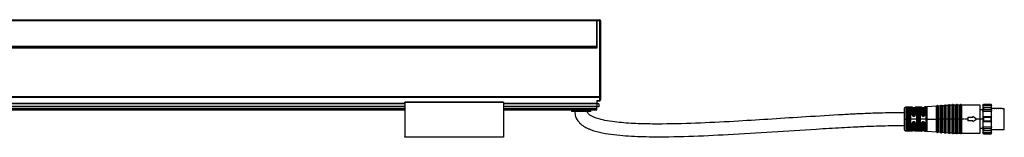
# Model space of a CAD drawing. Header units: millimetres. Extents: x -1015 to 3075, y 357 to 841.
# Tile 14 of 14: x 2571 to 3075, y 570 to 630. Entities that reach past the tile are written whole.
import ezdxf

# ---------------------------------------------------------------- set-up
doc = ezdxf.new("R2010")
doc.units = ezdxf.units.MM

# ---------------------------------------------------------------- blocks, each defined once
blk = doc.blocks.new('Drawing View6')
at = {"color": 7, "linetype": 'Continuous', "lineweight": 25}
for p, q in [((-584.74, 46.89), (11.24, 46.89)), ((11.24, 46.39), (-584.74, 46.39)), ((11.24, 46.89), (11.24, 46.39)), ((11.24, 33.15), (11.24, 46.39)), ((11.25, 46.89), (12.75, 46.89)), ((11.25, 46.39), (11.25, 46.89)), ((11.25, 46.39), (11.25, 32.4)), ((12.75, 46.39), (11.25, 46.39)), ((12.75, 46.39), (12.75, 46.89)), ((12.75, 37.74), (12.75, 46.39)), ((12.75, 46.39), (13.25, 46.39)), ((13.25, 46.39), (13.25, 37.74)), ((12.75, 7.69), (12.75, 37.74)), ((13.25, 37.74), (12.75, 37.74)), ((13.25, 37.74), (13.25, 14.01)), ((11.25, 32.4), (-584.75, 32.4)), ((11.24, 33.15), (-584.74, 33.15)), ((11.24, 32.9), (-584.74, 32.9)), ((11.24, 33.15), (11.24, 32.9)), ((11.25, 32.9), (11.24, 32.9)), ((13.25, 11.79), (13.25, 7.69)), ((-586.25, 7.69), (12.75, 7.69)), ((-586.25, 7.42), (12.75, 7.42)), ((11.25, 5.74), (11.25, 4.32)), ((11.25, 5.74), (12.75, 5.74)), ((11.25, 5.5), (12.75, 5.5)), ((13.25, 7.69), (12.75, 7.69)), ((12.75, 7.42), (12.75, 7.69)), ((12.75, 5.74), (12.75, 7.42)), ((12.75, 5.5), (12.75, 5.74)), ((13.25, 7.69), (13.25, 6)), ((-486.5, 4.32), (-87, 4.32)), ((-486.5, 4.06), (-87, 4.06)), ((-486.5, 2.8), (-87, 2.8)), ((-486.5, 2.7), (-87, 2.7)), ((-486.5, 1.82), (-87, 1.82)), ((-486.5, 1.03), (-87, 1.03)), ((-486.5, 0.9), (-87, 0.9)), ((-36.5, 4.9), (-87, 4.9)), ((-87, 4.7), (-87, -12.9)), ((-36.5, 4.7), (-87, 4.7)), ((-36.5, 4.7), (-36.5, -12.9)), ((-36.5, 4.32), (11.25, 4.32)), ((-36.5, 4.06), (11.25, 4.06)), ((-36.5, 2.8), (11.25, 2.8)), ((-36.5, 2.7), (11.25, 2.7)), ((-36.5, 1.82), (11.25, 1.82)), ((-36.5, 1.03), (11.25, 1.03)), ((-36.5, 0.9), (11.25, 0.9)), ((-1.75, 0.9), (-1.75, 0)), ((8.25, 0), (-1.75, 0)), ((8.25, 0), (8.25, 0.9)), ((11.25, 4.32), (11.25, 4.06)), ((11.25, 4.06), (11.25, 2.8)), ((12.25, 4), (11.25, 4)), ((11.25, 2.8), (11.25, 2.7)), ((11.25, 1.82), (11.25, 2.7)), ((12.25, 2.5), (11.25, 2.5)), ((11.25, 1.03), (11.25, 1.82)), ((11.25, 0.9), (11.25, 1.03)), ((12.25, 4), (12.25, 2.5)), ((168.45, 1.22), (168.45, -3.8)), ((172.67, 2.27), (169.43, 2.22)), ((169.43, 2.22), (169.43, -3.67)), ((170.28, -3.8), (170.28, 1.86)), ((170.47, -3.94), (170.47, 1.75)), ((170.65, 1.64), (170.65, -3.8)), ((171.15, 2.07), (170.95, 2.07)), ((171.15, 1.91), (170.95, 1.9)), ((170.95, 1.9), (170.95, 1.74)), ((171.15, 1.74), (170.95, 1.74)), ((171.15, 1.91), (171.15, 1.74)), ((171.45, -3.8), (171.45, 1.64)), ((171.64, 1.76), (171.64, -9.36)), ((171.82, 1.88), (171.82, -3.67)), ((172.67, -1.7), (172.67, 2.27)), ((172.86, 2.13), (172.86, -1.75)), ((173.85, 2), (173.05, 2)), ((173.05, 2), (173.05, -1.8)), ((173.85, -1.8), (173.85, 2)), ((174.04, -1.75), (174.04, 2.15)), ((177.45, 2.35), (174.23, 2.3)), ((174.23, 2.3), (174.23, -1.7)), ((175.06, -3.8), (175.06, 1.96)), ((175.26, -3.94), (175.26, 1.81)), ((175.45, 1.67), (175.45, -9.27)), ((175.75, 1.95), (175.75, 1.98)), ((175.95, 1.98), (175.75, 1.98)), ((175.75, 1.95), (175.95, 1.95)), ((175.75, 1.76), (175.95, 1.76)), ((175.95, 1.98), (175.95, 1.95)), ((176.25, -9.27), (176.25, 1.67)), ((176.45, 1.83), (176.45, -9.43)), ((176.64, 1.98), (176.64, -3.66)), ((177.45, -1.68), (177.45, 2.35)), ((177.65, 2.17), (177.65, -1.74)), ((178.65, 2), (177.85, 2)), ((177.85, 2), (177.85, -1.8)), ((178.65, -1.8), (178.65, 2)), ((178.85, -1.73), (178.85, 2.19)), ((179.73, 2.39), (179.05, 2.37)), ((179.05, 2.37), (179.05, -1.67)), ((179.73, -3.8), (179.73, 2.39)), ((184.99, 2.75), (180.17, 2.4)), ((180.17, 2.4), (180.17, -3.8)), ((184.99, -3.8), (184.99, 2.75)), ((185.17, 2.88), (185.17, -3.8)), ((185.72, 2.92), (185.72, -3.8)), ((186.99, 2.89), (185.91, 2.81)), ((185.91, 2.81), (185.91, -3.8)), ((186.99, -3.8), (186.99, 2.89)), ((187.17, 3.02), (187.17, -3.8)), ((187.72, 3.06), (187.72, -3.8)), ((188.99, 3.03), (187.91, 2.96)), ((187.91, 2.96), (187.91, -3.8)), ((188.99, -3.8), (188.99, 3.03)), ((189.17, 3.17), (189.17, -3.8)), ((189.72, 3.2), (189.72, -3.8)), ((190.99, 3.18), (189.91, 3.1)), ((189.91, 3.1), (189.91, -3.8)), ((190.99, -3.8), (190.99, 3.18)), ((191.17, 3.31), (191.17, -3.8)), ((191.72, 3.35), (191.72, -3.8)), ((192.99, 3.32), (191.91, 3.24)), ((191.91, 3.24), (191.91, -3.8)), ((192.99, -3.8), (192.99, 3.32)), ((193.17, 3.45), (193.17, -3.8)), ((193.72, 3.47), (193.72, -3.8)), ((194.99, 3.35), (193.91, 3.35)), ((193.91, 3.35), (193.91, -3.8)), ((194.99, -3.8), (194.99, 3.35)), ((195.18, 3.47), (195.18, -3.8)), ((195.72, 3.47), (195.72, -3.8)), ((196.99, 3.35), (195.91, 3.35)), ((195.91, 3.35), (195.91, -3.8)), ((196.99, -3.8), (196.99, 3.35)), ((197.18, 3.47), (197.18, -3.8)), ((197.72, 3.47), (197.72, -3.8)), ((207.45, 3.35), (197.91, 3.35)), ((197.91, 3.35), (197.91, -3.8)), ((207.45, -3.8), (207.45, 3.35)), ((208.75, 0.93), (207.45, 0.93)), ((209.05, 3.7), (208.75, 3.2)), ((208.75, 3.09), (209.05, 3.64)), ((208.75, 3.2), (208.75, 3.09)), ((208.75, 3.09), (213.25, 3.09)), ((208.75, 3.09), (208.75, 1.95)), ((209.05, 2.12), (208.75, 1.95)), ((208.75, 1.95), (208.75, 0.19)), ((208.75, 0.19), (209.05, 1.02)), ((208.75, 0.19), (213.25, 0.19)), ((208.75, 0.19), (208.75, -2.55)), ((212.95, 3.7), (209.05, 3.7)), ((209.05, 3.7), (209.05, 3.64)), ((209.05, 3.64), (212.95, 3.64)), ((209.05, 2.12), (209.05, 1.5)), ((209.05, 2.12), (212.95, 2.12)), ((209.05, 1.5), (209.05, 1.02)), ((209.05, 1.02), (212.95, 1.02)), ((213.25, 3.2), (212.95, 3.7)), ((212.95, 3.64), (212.95, 3.7)), ((212.95, 3.64), (213.25, 3.09)), ((212.95, 1.5), (212.95, 2.12)), ((213.25, 1.95), (212.95, 2.12)), ((212.95, 1.02), (212.95, 1.5)), ((212.95, 1.02), (213.25, 0.19)), ((213.25, 3.09), (213.25, 3.2)), ((213.25, 1.95), (213.25, 3.09)), ((213.25, 0.19), (213.25, 1.95)), ((213.6, 1.6), (213.25, 1.6)), ((213.25, -2.55), (213.25, 0.19)), ((213.6, 1.6), (213.79, 1.6)), ((214.6, 1.6), (213.79, 1.6)), ((214.6, 1.6), (214.79, 1.6)), ((215.6, 1.6), (214.79, 1.6)), ((215.6, 1.6), (215.79, 1.6)), ((216.6, 1.6), (215.79, 1.6)), ((216.6, 1.6), (216.79, 1.6)), ((217.6, 1.6), (216.79, 1.6)), ((217.6, 1.6), (217.79, 1.6)), ((218.6, 1.6), (217.79, 1.6)), ((218.6, 1.6), (219.75, 1.6)), ((219.75, -9.2), (219.75, 1.6)), ((168.45, -3.8), (168.45, -8.82)), ((168.45, -3.8), (169.43, -3.8)), ((169.43, -3.67), (169.43, -3.8)), ((170.28, -3.8), (169.43, -3.8)), ((169.43, -3.8), (169.43, -9.82)), ((170.28, -3.95), (170.28, -3.8)), ((170.28, -9.46), (170.28, -3.95)), ((170.47, -9.35), (170.47, -3.94)), ((170.65, -3.8), (170.65, -9.24)), ((171.45, -9.24), (171.45, -3.8)), ((171.82, -3.67), (171.82, -3.8)), ((171.82, -3.8), (171.82, -9.48)), ((175.06, -3.8), (171.82, -3.8)), ((173.55, -2.09), (173.35, -2.09)), ((173.35, -2.23), (173.55, -2.23)), ((173.35, -2.38), (173.55, -2.38)), ((175.06, -3.95), (175.06, -3.8)), ((175.06, -9.56), (175.06, -3.95)), ((175.26, -9.41), (175.26, -3.94)), ((176.64, -3.66), (176.64, -3.8)), ((176.64, -3.8), (176.64, -9.58)), ((179.73, -3.8), (176.64, -3.8)), ((177.45, -1.68), (177.51, -1.95)), ((177.68, -1.92), (177.67, -1.88)), ((177.69, -1.93), (177.67, -1.92)), ((177.69, -1.93), (177.67, -1.92)), ((177.68, -1.88), (177.69, -1.93)), ((178.35, -2.09), (178.15, -2.09)), ((178.15, -2.23), (178.35, -2.23)), ((178.35, -2.22), (178.43, -2.21)), ((178.85, -1.73), (178.84, -1.83)), ((178.84, -1.83), (178.84, -1.8)), ((178.84, -1.83), (178.86, -1.81)), ((178.84, -1.83), (178.86, -1.81)), ((178.85, -1.8), (178.86, -1.81)), ((178.85, -1.8), (178.86, -1.81)), ((179.73, -3.8), (180.17, -3.8)), ((179.73, -3.94), (179.73, -3.8)), ((179.73, -9.99), (179.73, -3.94)), ((180.17, -3.8), (184.99, -3.8)), ((180.17, -3.8), (180.17, -3.94)), ((180.17, -3.94), (180.17, -10)), ((184.99, -3.94), (184.99, -3.8)), ((184.99, -3.8), (185.17, -3.8)), ((184.99, -10.35), (184.99, -3.94)), ((185.17, -3.8), (185.17, -3.94)), ((185.45, -3.8), (185.17, -3.8)), ((185.17, -3.94), (185.17, -10.48)), ((185.72, -3.8), (185.45, -3.8)), ((185.72, -3.8), (185.89, -3.8)), ((185.72, -3.8), (185.72, -10.52)), ((185.89, -3.8), (185.91, -3.8)), ((185.91, -3.8), (185.91, -3.94)), ((186.99, -3.8), (185.91, -3.8)), ((185.91, -3.94), (185.91, -10.41)), ((186.99, -3.94), (186.99, -3.8)), ((186.99, -3.8), (187.17, -3.8)), ((186.99, -10.49), (186.99, -3.94)), ((187.17, -3.8), (187.17, -3.94)), ((187.45, -3.8), (187.17, -3.8)), ((187.17, -3.94), (187.17, -10.62)), ((187.72, -3.8), (187.45, -3.8)), ((187.72, -3.8), (187.89, -3.8)), ((187.72, -3.8), (187.72, -10.66)), ((187.89, -3.8), (187.91, -3.8)), ((187.91, -3.8), (187.91, -3.94)), ((188.99, -3.8), (187.91, -3.8)), ((187.91, -3.94), (187.91, -10.56)), ((188.99, -3.8), (189.17, -3.8)), ((188.99, -3.94), (188.99, -3.8)), ((188.99, -10.63), (188.99, -3.94)), ((189.45, -3.8), (189.17, -3.8)), ((189.17, -3.8), (189.17, -3.94)), ((189.17, -3.94), (189.17, -10.77)), ((189.72, -3.8), (189.45, -3.8)), ((189.72, -3.8), (189.89, -3.8)), ((189.72, -3.8), (189.72, -10.8)), ((189.89, -3.8), (189.91, -3.8)), ((189.91, -3.8), (189.91, -3.94)), ((190.99, -3.8), (189.91, -3.8)), ((189.91, -3.94), (189.91, -10.7)), ((190.99, -3.94), (190.99, -3.8)), ((190.99, -3.8), (191.17, -3.8)), ((190.99, -10.78), (190.99, -3.94)), ((191.17, -3.8), (191.17, -3.94)), ((191.45, -3.8), (191.17, -3.8)), ((191.17, -3.94), (191.17, -10.91)), ((191.72, -3.8), (191.45, -3.8)), ((191.72, -3.8), (191.89, -3.8)), ((191.72, -3.8), (191.72, -10.95)), ((191.89, -3.8), (191.91, -3.8)), ((191.91, -3.8), (191.91, -3.94)), ((192.99, -3.8), (191.91, -3.8)), ((191.91, -3.94), (191.91, -10.84)), ((192.99, -3.8), (193.17, -3.8)), ((192.99, -3.94), (192.99, -3.8)), ((192.99, -10.92), (192.99, -3.94)), ((193.17, -3.8), (193.17, -3.94)), ((193.45, -3.8), (193.17, -3.8)), ((193.17, -3.94), (193.17, -11.05)), ((193.72, -3.8), (193.45, -3.8)), ((193.72, -3.8), (193.91, -3.8)), ((193.72, -3.8), (193.72, -11.07)), ((193.91, -3.8), (193.91, -3.93)), ((194.99, -3.8), (193.91, -3.8)), ((193.91, -3.93), (193.91, -10.95)), ((194.99, -3.8), (195.18, -3.8)), ((194.99, -3.94), (194.99, -3.8)), ((194.99, -10.95), (194.99, -3.94)), ((195.18, -3.8), (195.18, -3.94)), ((195.45, -3.8), (195.18, -3.8)), ((195.18, -3.94), (195.18, -11.07)), ((195.72, -3.8), (195.45, -3.8)), ((195.72, -3.8), (195.91, -3.8)), ((195.72, -3.8), (195.72, -11.07)), ((195.91, -3.8), (195.91, -3.93)), ((196.99, -3.8), (195.91, -3.8)), ((195.91, -3.93), (195.91, -10.95)), ((196.99, -3.8), (197.18, -3.8)), ((196.99, -3.94), (196.99, -3.8)), ((196.99, -10.95), (196.99, -3.94)), ((197.45, -3.8), (197.18, -3.8)), ((197.18, -3.8), (197.18, -3.94)), ((197.18, -3.94), (197.18, -11.07)), ((197.72, -3.8), (197.45, -3.8)), ((197.72, -3.8), (197.91, -3.8)), ((197.72, -3.8), (197.72, -11.07)), ((197.91, -3.8), (197.91, -3.93)), ((199.29, -3.8), (197.91, -3.8)), ((197.91, -3.93), (197.91, -10.95)), ((201.15, -3.8), (199.52, -3.8)), ((201.15, -2.9), (201.15, -3.8)), ((201.15, -2.9), (203.65, -2.9)), ((201.15, -3.8), (201.15, -4.7)), ((203.65, -4.7), (201.15, -4.7)), ((203.65, -2.3), (203.65, -2.9)), ((203.65, -2.3), (205.65, -3.8)), ((205.65, -3.8), (203.65, -5.3)), ((203.65, -4.7), (203.65, -5.3)), ((207.45, -3.8), (205.65, -3.8)), ((207.45, -10.95), (207.45, -3.8)), ((208.75, -3.8), (207.45, -3.8)), ((208.75, -2.55), (208.75, -5.05)), ((209.05, -2.87), (208.75, -2.55)), ((208.75, -2.55), (213.25, -2.55)), ((208.75, -5.05), (209.05, -4.73)), ((209.05, -2.87), (209.05, -3.8)), ((209.05, -2.87), (212.95, -2.87)), ((209.05, -3.8), (209.05, -4.73)), ((209.05, -4.73), (212.95, -4.73)), ((213.25, -2.55), (212.95, -2.87)), ((212.95, -3.8), (212.95, -2.87)), ((212.95, -4.73), (212.95, -3.8)), ((212.95, -4.73), (213.25, -5.05)), ((213.25, -5.05), (213.25, -2.55)), ((169.43, -9.82), (172.67, -9.87)), ((170.95, -9.34), (171.15, -9.34)), ((170.95, -9.5), (170.95, -9.34)), ((170.95, -9.5), (171.15, -9.51)), ((170.95, -9.67), (171.15, -9.67)), ((171.15, -9.51), (171.15, -9.34)), ((172.67, -9.87), (172.67, -5.82)), ((172.86, -5.78), (172.86, -9.73)), ((173.05, -5.73), (173.05, -9.6)), ((173.05, -9.6), (173.85, -9.6)), ((173.55, -5.14), (173.35, -5.14)), ((173.55, -5.3), (173.35, -5.3)), ((173.35, -5.44), (173.55, -5.44)), ((173.55, -5.31), (173.55, -5.3)), ((173.85, -9.6), (173.85, -5.73)), ((174.04, -9.75), (174.04, -5.78)), ((174.23, -5.83), (174.23, -9.9)), ((174.23, -9.9), (177.45, -9.95)), ((175.95, -9.36), (175.75, -9.36)), ((175.95, -9.55), (175.75, -9.55)), ((175.75, -9.58), (175.75, -9.55)), ((175.75, -9.58), (175.95, -9.58)), ((175.95, -9.55), (175.95, -9.58)), ((177.45, -9.95), (177.45, -5.85)), ((177.65, -5.79), (177.65, -9.77)), ((177.7, -5.59), (177.68, -5.6)), ((177.7, -5.59), (177.68, -5.6)), ((177.68, -5.64), (177.68, -5.6)), ((177.85, -5.4), (177.83, -5.42)), ((177.85, -5.73), (177.85, -9.6)), ((177.85, -9.6), (178.65, -9.6)), ((178.15, -5.31), (178.04, -5.32)), ((178.35, -5.3), (178.15, -5.3)), ((178.15, -5.44), (178.35, -5.44)), ((178.44, -5.31), (178.35, -5.31)), ((178.65, -9.6), (178.65, -5.73)), ((178.84, -5.7), (178.86, -5.72)), ((178.84, -5.7), (178.85, -5.8)), ((178.84, -5.73), (178.84, -5.7)), ((178.86, -5.71), (178.84, -5.73)), ((178.85, -9.79), (178.85, -5.8)), ((179.05, -5.86), (179.03, -5.72)), ((179.05, -5.86), (179.05, -9.97)), ((179.05, -9.97), (179.73, -9.99)), ((180.17, -10), (184.99, -10.35)), ((207.45, -8.52), (208.75, -8.52)), ((208.75, -5.05), (213.25, -5.05)), ((208.75, -5.05), (208.75, -7.79)), ((208.75, -7.79), (213.25, -7.79)), ((209.05, -8.62), (208.75, -7.79)), ((208.75, -7.79), (208.75, -9.55)), ((208.75, -9.55), (209.05, -9.72)), ((208.75, -9.55), (208.75, -10.69)), ((209.05, -8.62), (212.95, -8.62)), ((209.05, -8.62), (209.05, -9.1)), ((209.05, -9.1), (209.05, -9.72)), ((209.05, -9.72), (212.95, -9.72)), ((213.25, -7.79), (212.95, -8.62)), ((212.95, -9.1), (212.95, -8.62)), ((212.95, -9.72), (212.95, -9.1)), ((212.95, -9.72), (213.25, -9.55)), ((213.25, -7.79), (213.25, -5.05)), ((213.25, -9.55), (213.25, -7.79)), ((213.25, -9.2), (214.1, -9.2)), ((213.25, -10.69), (213.25, -9.55)), ((214.1, -9.2), (214.29, -9.2)), ((214.29, -9.2), (215.1, -9.2)), ((215.1, -9.2), (215.29, -9.2)), ((215.29, -9.2), (216.1, -9.2)), ((216.1, -9.2), (216.29, -9.2)), ((216.29, -9.2), (217.1, -9.2)), ((217.1, -9.2), (217.29, -9.2)), ((217.29, -9.2), (218.1, -9.2)), ((218.1, -9.2), (218.4, -9.2)), ((218.4, -9.2), (218.99, -9.2)), ((218.99, -9.2), (219.75, -9.2)), ((-87, -12.9), (-36.5, -12.9)), ((-36.5, -13.1), (-87, -13.1)), ((185.91, -10.41), (186.99, -10.49)), ((187.91, -10.56), (188.99, -10.63)), ((189.91, -10.7), (190.99, -10.78)), ((191.91, -10.84), (192.99, -10.92)), ((193.91, -10.95), (194.99, -10.95)), ((195.91, -10.95), (196.99, -10.95)), ((197.91, -10.95), (207.45, -10.95)), ((208.75, -10.69), (213.25, -10.69)), ((209.05, -11.24), (208.75, -10.69)), ((208.75, -10.69), (208.75, -10.8)), ((208.75, -10.8), (209.05, -11.3)), ((209.05, -11.24), (212.95, -11.24)), ((209.05, -11.24), (209.05, -11.3)), ((209.05, -11.3), (212.95, -11.3)), ((213.25, -10.69), (212.95, -11.24)), ((212.95, -11.3), (213.25, -10.8)), ((212.95, -11.3), (212.95, -11.24)), ((213.25, -10.8), (213.25, -10.69))]:
    blk.add_line(p, q, dxfattribs=at)
at = {"color": 7, "linetype": 'Continuous', "lineweight": 25, "flags": 128}
for points in [[(12.75, 7.42), (12.85, 7.43), (12.94, 7.44), (13.03, 7.47), (13.1, 7.5), (13.17, 7.54), (13.21, 7.59), (13.24, 7.63), (13.25, 7.69)], [(12.75, 5.74), (12.85, 5.74), (12.94, 5.76), (13.03, 5.78), (13.1, 5.82), (13.17, 5.85), (13.21, 5.9), (13.24, 5.95), (13.25, 6)], [(175.95, 2.17), (175.83, 2.17), (175.75, 2.17)], [(178.15, -2.38), (178.26, -2.38), (178.35, -2.38)], [(175.75, -9.77), (175.86, -9.77), (175.95, -9.77)], [(178.35, -5.14), (178.23, -5.14), (178.15, -5.14)]]:
    blk.add_lwpolyline(points, dxfattribs=at)
at = {"color": 7, "linetype": 'Continuous', "lineweight": 25}
for centre, radius, start, end in [((12.75, 46.39), 0.5, 0, 90), ((12.75, 6), 0.5, 270, 360), ((169.45, 1.22), 1, 90.9414, 180), ((172.67, 2.07), 0.2, 19.064, 90.9414), ((173.05, 2.2), 0.2, 199.064, 270), ((173.85, 2.2), 0.2, 270, 344.7892), ((174.24, 2.1), 0.2, 90.9414, 164.7892), ((177.45, 2.15), 0.2, 7.4808, 90.9414), ((177.85, 2.2), 0.2, 187.4808, 270), ((178.65, 2.2), 0.2, 270, 356.2939), ((179.05, 2.17), 0.2, 90.9414, 176.2939), ((179.6, 10.38), 8, 270.9414, 274.0718), ((184.98, 2.95), 0.2, 274.0718, 340.4937), ((185.45, 2.78), 0.3, 27.65, 160.4937), ((185.89, 3.01), 0.2, 207.65, 274.0718), ((186.98, 3.09), 0.2, 274.0718, 340.4937), ((187.45, 2.92), 0.3, 27.65, 160.4937), ((187.89, 3.15), 0.2, 207.65, 274.0718), ((188.98, 3.23), 0.2, 274.0718, 340.4937), ((189.45, 3.07), 0.3, 27.65, 160.4937), ((189.89, 3.3), 0.2, 207.65, 274.0718), ((190.98, 3.37), 0.2, 274.0718, 340.4937), ((191.45, 3.21), 0.3, 27.65, 160.4937), ((191.89, 3.44), 0.2, 207.65, 274.0718), ((192.98, 3.52), 0.2, 274.0718, 340.4937), ((193.45, 3.35), 0.3, 23.5782, 160.4937), ((193.91, 3.55), 0.2, 203.5782, 270), ((194.99, 3.55), 0.2, 270, 336.4218), ((195.45, 3.35), 0.3, 23.5782, 156.4218), ((195.91, 3.55), 0.2, 203.5782, 270), ((196.99, 3.55), 0.2, 270, 336.4218), ((197.45, 3.35), 0.3, 23.5782, 156.4218), ((197.91, 3.55), 0.2, 203.5782, 270), ((180.22, -2.35), 2.07, 176.6465, 180.9093), ((169.45, -8.82), 1, 180, 269.0586), ((172.67, -9.67), 0.2, 269.0586, 340.936), ((173.05, -9.8), 0.2, 90, 160.936), ((173.85, -9.8), 0.2, 15.2108, 90), ((174.24, -9.7), 0.2, 195.2108, 269.0586), ((177.45, -9.75), 0.2, 269.0586, 352.5192), ((177.85, -9.8), 0.2, 90, 172.5192), ((178.65, -9.8), 0.2, 3.7061, 90), ((179.05, -9.77), 0.2, 183.7061, 269.0586), ((179.6, -17.98), 8, 85.9282, 89.0586), ((184.98, -10.55), 0.2, 19.5063, 85.9282), ((185.45, -10.38), 0.3, 199.5063, 332.35), ((185.89, -10.61), 0.2, 85.9282, 152.35), ((186.98, -10.69), 0.2, 19.5063, 85.9282), ((187.45, -10.52), 0.3, 199.5063, 332.35), ((187.89, -10.75), 0.2, 85.9282, 152.35), ((188.98, -10.83), 0.2, 19.5063, 85.9282), ((189.45, -10.67), 0.3, 199.5063, 332.35), ((189.89, -10.9), 0.2, 85.9282, 152.35), ((190.98, -10.97), 0.2, 19.5063, 85.9282), ((191.45, -10.81), 0.3, 199.5063, 332.35), ((191.89, -11.04), 0.2, 85.9282, 152.35), ((192.98, -11.12), 0.2, 19.5063, 85.9282), ((193.45, -10.95), 0.3, 199.5063, 336.4218), ((193.91, -11.15), 0.2, 90, 156.4218), ((194.99, -11.15), 0.2, 23.5782, 90), ((195.45, -10.95), 0.3, 203.5782, 336.4218), ((195.91, -11.15), 0.2, 90, 156.4218), ((196.99, -11.15), 0.2, 23.5782, 90), ((197.45, -10.95), 0.3, 203.5782, 336.4218), ((197.91, -11.15), 0.2, 90, 156.4218)]:
    blk.add_arc(centre, radius, start, end, dxfattribs=at)
for points, knots in [([(13.25, 14.01), (13.25, 13.93), (13.24, 13.84), (13.23, 13.66), (13.22, 13.56), (13.2, 13.28), (13.19, 13.09), (13.19, 12.71), (13.2, 12.52), (13.22, 12.24), (13.23, 12.14), (13.24, 11.96), (13.25, 11.87), (13.25, 11.79)], [0, 0, 0, 0, 0.125, 0.125, 0.25, 0.25, 0.5, 0.5, 0.75, 0.75, 0.875, 0.875, 1, 1, 1, 1]), ([(-87, 4.7), (-87, 4.72), (-87, 4.77), (-87, 4.83), (-87, 4.87), (-87, 4.9), (-87, 4.9), (-87, 4.9)], [0, 0, 0, 0, 0.213617, 0.427234, 0.64085, 0.854467, 1, 1, 1, 1]), ([(-36.5, 4.9), (-36.5, 4.9), (-36.5, 4.9), (-36.5, 4.87), (-36.5, 4.83), (-36.5, 4.77), (-36.5, 4.72), (-36.5, 4.7)], [0, 0, 0, 0, 0.145533, 0.35915, 0.572766, 0.786383, 1, 1, 1, 1]), ([(0, 0), (0.09, -0.9), (0.25, -2.58), (1.42, -4.65), (2.75, -6.12), (4.14, -7.21), (5.55, -8.04), (7, -8.74), (9.77, -9.84), (14.12, -10.94), (20.02, -11.83), (26.03, -12.38), (32.07, -12.69), (42.82, -12.95), (58.29, -12.67), (79.25, -11.68), (101, -10.34), (118.24, -9.21), (130.08, -8.49), (136.38, -8.13), (141.62, -7.86), (146.22, -7.64), (150.63, -7.45), (155.93, -7.26), (161.97, -7.09), (166.23, -7.06), (168.45, -7.05)], [0, 0, 0, 0, 0.01549, 0.028834, 0.040071, 0.049451, 0.059342, 0.068165, 0.077135, 0.110812, 0.145272, 0.180041, 0.214776, 0.249589, 0.365641, 0.48164, 0.611595, 0.741531, 0.779646, 0.816252, 0.850376, 0.870188, 0.895757, 0.926517, 0.961647, 1, 1, 1, 1]), ([(170.95, 2.07), (170.85, 2.07), (170.66, 2.06), (170.44, 2.01), (170.31, 1.94), (170.29, 1.89), (170.28, 1.86)], [0, 0, 0, 0, 0.267981, 0.546138, 0.772629, 1, 1, 1, 1]), ([(170.47, 1.75), (170.48, 1.77), (170.49, 1.82), (170.6, 1.86), (170.76, 1.9), (170.89, 1.9), (170.95, 1.9)], [0, 0, 0, 0, 0.2518956, 0.5022345, 0.7515144, 1, 1, 1, 1]), ([(170.95, 1.74), (170.91, 1.74), (170.83, 1.74), (170.73, 1.72), (170.66, 1.68), (170.65, 1.66), (170.65, 1.64)], [0, 0, 0, 0, 0.243752, 0.493162, 0.746575, 1, 1, 1, 1]), ([(170.95, 1.9), (170.95, 1.92), (170.95, 1.96), (170.95, 2.01), (170.95, 2.05), (170.95, 2.06), (170.95, 2.07)], [0, 0, 0, 0, 0.244355, 0.500002, 0.755649, 1, 1, 1, 1]), ([(171.82, 1.88), (171.81, 1.91), (171.8, 1.96), (171.71, 2), (171.62, 2.03), (171.51, 2.05), (171.36, 2.07), (171.23, 2.07), (171.15, 2.07)], [0, 0, 0, 0, 0.250831, 0.3796, 0.511972, 0.643916, 0.77138, 1, 1, 1, 1]), ([(171.15, 1.91), (171.15, 1.93), (171.15, 1.97), (171.15, 2.02), (171.15, 2.05), (171.15, 2.07), (171.15, 2.07)], [0, 0, 0, 0, 0.251175, 0.5, 0.748825, 1, 1, 1, 1]), ([(171.15, 1.91), (171.18, 1.91), (171.25, 1.91), (171.37, 1.9), (171.5, 1.87), (171.62, 1.83), (171.63, 1.78), (171.64, 1.76)], [0, 0, 0, 0, 0.124996, 0.24988, 0.498893, 0.748923, 1, 1, 1, 1]), ([(171.45, 1.64), (171.45, 1.66), (171.44, 1.68), (171.37, 1.72), (171.27, 1.74), (171.19, 1.74), (171.15, 1.74)], [0, 0, 0, 0, 0.25281, 0.507519, 0.757887, 1, 1, 1, 1]), ([(175.34, 2.13), (175.3, 2.12), (175.22, 2.1), (175.13, 2.06), (175.07, 2.02), (175.06, 1.98), (175.06, 1.96)], [0, 0, 0, 0, 0.239026, 0.480872, 0.740027, 1, 1, 1, 1]), ([(175.26, 1.81), (175.26, 1.83), (175.26, 1.85), (175.3, 1.89), (175.37, 1.92), (175.43, 1.93), (175.46, 1.94)], [0, 0, 0, 0, 0.251205, 0.501514, 0.751016, 1, 1, 1, 1]), ([(175.75, 2.17), (175.67, 2.17), (175.52, 2.16), (175.4, 2.14), (175.34, 2.13)], [0, 0, 0, 0, 0.494912, 1, 1, 1, 1]), ([(175.46, 1.94), (175.45, 1.96), (175.44, 2), (175.42, 2.07), (175.38, 2.11), (175.35, 2.12), (175.34, 2.13)], [0, 0, 0, 0, 0.242379, 0.500002, 0.757624, 1, 1, 1, 1]), ([(175.45, 1.67), (175.46, 1.68), (175.47, 1.71), (175.55, 1.74), (175.65, 1.76), (175.72, 1.76), (175.75, 1.76)], [0, 0, 0, 0, 0.285261, 0.56524, 0.782325, 1, 1, 1, 1]), ([(175.46, 1.94), (175.5, 1.95), (175.59, 1.97), (175.7, 1.97), (175.75, 1.98)], [0, 0, 0, 0, 0.5005202, 1, 1, 1, 1]), ([(175.46, 1.94), (175.5, 1.94), (175.59, 1.95), (175.7, 1.95), (175.75, 1.95)], [0, 0, 0, 0, 0.502831, 1, 1, 1, 1]), ([(176.51, 2.11), (176.48, 2.12), (176.41, 2.14), (176.27, 2.16), (176.11, 2.17), (176, 2.17), (175.95, 2.17)], [0, 0, 0, 0, 0.256096, 0.509575, 0.755037, 1, 1, 1, 1]), ([(175.95, 1.98), (175.99, 1.98), (176.07, 1.98), (176.18, 1.97), (176.28, 1.95), (176.33, 1.93), (176.35, 1.92)], [0, 0, 0, 0, 0.252641, 0.502481, 0.751075, 1, 1, 1, 1]), ([(175.95, 1.95), (175.99, 1.95), (176.07, 1.95), (176.18, 1.95), (176.28, 1.93), (176.33, 1.92), (176.35, 1.92)], [0, 0, 0, 0, 0.244596, 0.492542, 0.744221, 1, 1, 1, 1]), ([(175.95, 1.76), (175.99, 1.76), (176.08, 1.76), (176.18, 1.73), (176.24, 1.7), (176.25, 1.68), (176.25, 1.67)], [0, 0, 0, 0, 0.276915, 0.553061, 0.773142, 1, 1, 1, 1]), ([(176.35, 1.92), (176.36, 1.94), (176.37, 1.98), (176.41, 2.04), (176.46, 2.09), (176.49, 2.1), (176.51, 2.11)], [0, 0, 0, 0, 0.242196, 0.499996, 0.757799, 1, 1, 1, 1]), ([(176.35, 1.92), (176.38, 1.9), (176.43, 1.88), (176.44, 1.84), (176.45, 1.83)], [0, 0, 0, 0, 0.499413, 1, 1, 1, 1]), ([(176.64, 1.98), (176.64, 2.01), (176.62, 2.06), (176.55, 2.09), (176.51, 2.11)], [0, 0, 0, 0, 0.493619, 1, 1, 1, 1]), ([(168.45, -0.55), (166.25, -0.56), (162.12, -0.59), (156.4, -0.74), (151.65, -0.9), (147.71, -1.07), (144.23, -1.22), (140.83, -1.39), (132.13, -1.85), (113.12, -3.01), (88.77, -4.64), (64.29, -5.92), (47.99, -6.41), (34.92, -6.32), (26.76, -5.94), (20.27, -5.3), (16.2, -4.67), (12.89, -3.91), (10.77, -3.26), (9.05, -2.54), (7.82, -1.84), (6.93, -1.12), (6.54, -0.45), (6.51, -0.15), (6.5, 0)], [0, 0, 0, 0, 0.040311, 0.075689, 0.104924, 0.127388, 0.147909, 0.168746, 0.189869, 0.307522, 0.51773, 0.637158, 0.756729, 0.81659, 0.87654, 0.906434, 0.93613, 0.951963, 0.968649, 0.976684, 0.986094, 0.994498, 0.997259, 1, 1, 1, 1]), ([(172.67, -1.7), (172.68, -1.79), (172.7, -1.97), (172.85, -2.2), (173.05, -2.32), (173.22, -2.37), (173.3, -2.38), (173.35, -2.38)], [0, 0, 0, 0, 0.251806, 0.512867, 0.757708, 0.878904, 1, 1, 1, 1]), ([(173.35, -2.23), (173.32, -2.23), (173.25, -2.22), (173.13, -2.18), (172.99, -2.09), (172.88, -1.93), (172.87, -1.81), (172.86, -1.75)], [0, 0, 0, 0, 0.124681, 0.249706, 0.498756, 0.748856, 1, 1, 1, 1]), ([(173.35, -2.09), (173.31, -2.08), (173.22, -2.07), (173.12, -1.99), (173.06, -1.9), (173.05, -1.83), (173.05, -1.8)], [0, 0, 0, 0, 0.275977, 0.551671, 0.772108, 1, 1, 1, 1]), ([(173.35, -2.38), (173.35, -2.36), (173.35, -2.32), (173.35, -2.27), (173.35, -2.24), (173.35, -2.23), (173.35, -2.23)], [0, 0, 0, 0, 0.243207, 0.499872, 0.756606, 1, 1, 1, 1]), ([(173.55, -2.38), (173.64, -2.37), (173.85, -2.34), (174.07, -2.16), (174.21, -1.93), (174.22, -1.77), (174.23, -1.7)], [0, 0, 0, 0, 0.2670935, 0.5446715, 0.7712334, 1, 1, 1, 1]), ([(174.04, -1.75), (174.04, -1.81), (174.02, -1.93), (173.91, -2.09), (173.77, -2.18), (173.65, -2.22), (173.58, -2.23), (173.55, -2.23)], [0, 0, 0, 0, 0.251331, 0.501166, 0.750173, 0.875215, 1, 1, 1, 1]), ([(173.85, -1.8), (173.84, -1.84), (173.83, -1.92), (173.75, -2.02), (173.65, -2.08), (173.58, -2.08), (173.55, -2.09)], [0, 0, 0, 0, 0.286333, 0.566645, 0.783294, 1, 1, 1, 1]), ([(173.55, -2.22), (173.57, -2.22), (173.63, -2.22), (173.71, -2.2), (173.76, -2.18), (173.79, -2.17)], [0, 0, 0, 0, 0.332561, 0.670203, 1, 1, 1, 1]), ([(173.55, -2.38), (173.55, -2.36), (173.55, -2.32), (173.55, -2.27), (173.55, -2.24), (173.55, -2.23), (173.55, -2.23)], [0, 0, 0, 0, 0.251426, 0.499997, 0.748572, 1, 1, 1, 1]), ([(177.67, -1.92), (177.66, -1.92), (177.64, -1.92), (177.57, -1.93), (177.53, -1.95), (177.51, -1.95)], [0, 0, 0, 0, 0.340848, 0.681695, 1, 1, 1, 1]), ([(177.51, -1.95), (177.55, -2.02), (177.62, -2.16), (177.79, -2.29), (177.97, -2.37), (178.09, -2.38), (178.15, -2.38)], [0, 0, 0, 0, 0.293182, 0.56768, 0.777815, 1, 1, 1, 1]), ([(177.69, -1.93), (177.68, -1.9), (177.66, -1.84), (177.65, -1.77), (177.65, -1.74)], [0, 0, 0, 0, 0.499399, 1, 1, 1, 1]), ([(178.15, -2.23), (178.1, -2.22), (177.99, -2.21), (177.81, -2.12), (177.74, -2), (177.69, -1.93)], [0, 0, 0, 0, 0.279386, 0.559393, 1, 1, 1, 1]), ([(177.83, -2.11), (177.86, -2.13), (177.92, -2.18), (178.03, -2.22), (178.11, -2.22), (178.15, -2.22)], [0, 0, 0, 0, 0.286938, 0.646267, 1, 1, 1, 1]), ([(178.15, -2.09), (178.11, -2.08), (178.02, -2.07), (177.92, -1.99), (177.86, -1.9), (177.85, -1.83), (177.85, -1.8)], [0, 0, 0, 0, 0.275977, 0.551671, 0.772108, 1, 1, 1, 1]), ([(178.35, -2.38), (178.43, -2.37), (178.59, -2.36), (178.8, -2.23), (178.96, -2.04), (179.01, -1.88), (179.03, -1.8)], [0, 0, 0, 0, 0.240986, 0.480354, 0.730325, 1, 1, 1, 1]), ([(178.65, -1.8), (178.64, -1.84), (178.63, -1.92), (178.55, -2.02), (178.45, -2.08), (178.38, -2.08), (178.35, -2.09)], [0, 0, 0, 0, 0.2863334, 0.5666446, 0.7832944, 1, 1, 1, 1]), ([(178.84, -1.83), (178.82, -1.88), (178.79, -1.99), (178.68, -2.12), (178.53, -2.21), (178.41, -2.22), (178.35, -2.23)], [0, 0, 0, 0, 0.260203, 0.503108, 0.750294, 1, 1, 1, 1]), ([(178.56, -2.18), (178.58, -2.17), (178.61, -2.16), (178.63, -2.14), (178.64, -2.13)], [0, 0, 0, 0, 0.580712, 1, 1, 1, 1]), ([(178.86, -1.81), (178.87, -1.8), (178.9, -1.79), (178.96, -1.79), (179.01, -1.8), (179.03, -1.8)], [0, 0, 0, 0, 0.341133, 0.682271, 1, 1, 1, 1]), ([(179.03, -1.8), (179.04, -1.78), (179.04, -1.73), (179.05, -1.69), (179.05, -1.67)], [0, 0, 0, 0, 0.559911, 1, 1, 1, 1]), ([(170.28, -9.46), (170.29, -9.49), (170.31, -9.53), (170.39, -9.58), (170.48, -9.61), (170.59, -9.64), (170.74, -9.66), (170.87, -9.67), (170.95, -9.67)], [0, 0, 0, 0, 0.249647, 0.378944, 0.511627, 0.643499, 0.770892, 1, 1, 1, 1]), ([(170.95, -9.5), (170.89, -9.5), (170.76, -9.5), (170.6, -9.46), (170.49, -9.42), (170.48, -9.37), (170.47, -9.35)], [0, 0, 0, 0, 0.2485165, 0.4977895, 0.7483229, 1, 1, 1, 1]), ([(170.65, -9.24), (170.65, -9.26), (170.66, -9.28), (170.73, -9.32), (170.83, -9.34), (170.91, -9.34), (170.95, -9.34)], [0, 0, 0, 0, 0.2528102, 0.5075185, 0.7578875, 1, 1, 1, 1]), ([(170.95, -9.5), (170.95, -9.52), (170.95, -9.56), (170.95, -9.61), (170.95, -9.65), (170.95, -9.66), (170.95, -9.67)], [0, 0, 0, 0, 0.251195, 0.500058, 0.748854, 1, 1, 1, 1]), ([(171.15, -9.34), (171.19, -9.34), (171.27, -9.34), (171.37, -9.32), (171.44, -9.28), (171.45, -9.26), (171.45, -9.24)], [0, 0, 0, 0, 0.2437516, 0.4931622, 0.746575, 1, 1, 1, 1]), ([(171.64, -9.36), (171.63, -9.38), (171.62, -9.43), (171.5, -9.47), (171.37, -9.5), (171.25, -9.51), (171.18, -9.51), (171.15, -9.51)], [0, 0, 0, 0, 0.251317, 0.501216, 0.750175, 0.875047, 1, 1, 1, 1]), ([(171.15, -9.67), (171.23, -9.67), (171.36, -9.67), (171.52, -9.65), (171.66, -9.63), (171.79, -9.57), (171.81, -9.51), (171.82, -9.48)], [0, 0, 0, 0, 0.238715, 0.362443, 0.48686, 0.741684, 1, 1, 1, 1]), ([(171.15, -9.51), (171.15, -9.53), (171.15, -9.56), (171.15, -9.62), (171.15, -9.66), (171.15, -9.67), (171.15, -9.67)], [0, 0, 0, 0, 0.244222, 0.499941, 0.755691, 1, 1, 1, 1]), ([(173.35, -5.14), (173.26, -5.15), (173.13, -5.17), (172.97, -5.25), (172.84, -5.37), (172.7, -5.56), (172.68, -5.73), (172.67, -5.82)], [0, 0, 0, 0, 0.241139, 0.362915, 0.491028, 0.735251, 1, 1, 1, 1]), ([(172.86, -5.78), (172.87, -5.72), (172.88, -5.59), (172.99, -5.43), (173.13, -5.34), (173.25, -5.31), (173.32, -5.3), (173.35, -5.3)], [0, 0, 0, 0, 0.251388, 0.501452, 0.750357, 0.875313, 1, 1, 1, 1]), ([(173.05, -5.73), (173.06, -5.69), (173.07, -5.61), (173.15, -5.51), (173.25, -5.45), (173.32, -5.45), (173.35, -5.44)], [0, 0, 0, 0, 0.285261, 0.56524, 0.782325, 1, 1, 1, 1]), ([(173.35, -5.14), (173.35, -5.17), (173.35, -5.21), (173.35, -5.26), (173.35, -5.29), (173.35, -5.3), (173.35, -5.3)], [0, 0, 0, 0, 0.251401, 0.499942, 0.748554, 1, 1, 1, 1]), ([(174.23, -5.83), (174.22, -5.74), (174.2, -5.57), (174.04, -5.33), (173.85, -5.21), (173.68, -5.15), (173.59, -5.15), (173.55, -5.14)], [0, 0, 0, 0, 0.252766, 0.513057, 0.759813, 0.879584, 1, 1, 1, 1]), ([(173.55, -5.14), (173.55, -5.16), (173.55, -5.21), (173.55, -5.26), (173.55, -5.29), (173.55, -5.3), (173.55, -5.3)], [0, 0, 0, 0, 0.243241, 0.500063, 0.756851, 1, 1, 1, 1]), ([(173.55, -5.3), (173.58, -5.3), (173.65, -5.31), (173.73, -5.33), (173.78, -5.36), (173.79, -5.37)], [0, 0, 0, 0, 0.375963, 0.752691, 1, 1, 1, 1]), ([(173.55, -5.44), (173.55, -5.42), (173.55, -5.39), (173.55, -5.34), (173.55, -5.32), (173.55, -5.31), (173.55, -5.31)], [0, 0, 0, 0, 0.316798, 0.633595, 0.950393, 1, 1, 1, 1]), ([(173.55, -5.44), (173.59, -5.45), (173.68, -5.46), (173.78, -5.54), (173.84, -5.63), (173.85, -5.7), (173.85, -5.73)], [0, 0, 0, 0, 0.276915, 0.553061, 0.773141, 1, 1, 1, 1]), ([(173.79, -5.37), (173.83, -5.39), (173.92, -5.45), (174.02, -5.6), (174.04, -5.72), (174.04, -5.78)], [0, 0, 0, 0, 0.250133, 0.624434, 1, 1, 1, 1]), ([(175.06, -9.56), (175.06, -9.58), (175.07, -9.61), (175.13, -9.66), (175.21, -9.7), (175.3, -9.72), (175.34, -9.73)], [0, 0, 0, 0, 0.245969, 0.503548, 0.759319, 1, 1, 1, 1]), ([(175.46, -9.54), (175.43, -9.53), (175.37, -9.52), (175.3, -9.49), (175.26, -9.45), (175.26, -9.43), (175.26, -9.41)], [0, 0, 0, 0, 0.249096, 0.498873, 0.749206, 1, 1, 1, 1]), ([(175.46, -9.54), (175.45, -9.56), (175.44, -9.6), (175.42, -9.67), (175.38, -9.71), (175.35, -9.72), (175.34, -9.73)], [0, 0, 0, 0, 0.242378, 0.5, 0.757622, 1, 1, 1, 1]), ([(175.34, -9.73), (175.4, -9.74), (175.52, -9.76), (175.67, -9.77), (175.75, -9.77)], [0, 0, 0, 0, 0.505591, 1, 1, 1, 1]), ([(175.75, -9.36), (175.71, -9.36), (175.62, -9.36), (175.52, -9.33), (175.46, -9.3), (175.45, -9.28), (175.45, -9.27)], [0, 0, 0, 0, 0.276915, 0.553061, 0.773141, 1, 1, 1, 1]), ([(175.75, -9.55), (175.7, -9.55), (175.59, -9.55), (175.5, -9.54), (175.46, -9.54)], [0, 0, 0, 0, 0.497154, 1, 1, 1, 1]), ([(175.75, -9.58), (175.7, -9.57), (175.59, -9.57), (175.5, -9.55), (175.46, -9.54)], [0, 0, 0, 0, 0.499498, 1, 1, 1, 1]), ([(176.25, -9.27), (176.24, -9.28), (176.23, -9.31), (176.15, -9.34), (176.05, -9.36), (175.98, -9.36), (175.95, -9.36)], [0, 0, 0, 0, 0.285261, 0.56524, 0.782325, 1, 1, 1, 1]), ([(176.35, -9.52), (176.33, -9.52), (176.28, -9.53), (176.18, -9.55), (176.07, -9.55), (175.99, -9.55), (175.95, -9.55)], [0, 0, 0, 0, 0.2557908, 0.5074739, 0.7554158, 1, 1, 1, 1]), ([(176.35, -9.52), (176.33, -9.53), (176.28, -9.55), (176.18, -9.57), (176.07, -9.58), (175.99, -9.58), (175.95, -9.58)], [0, 0, 0, 0, 0.248855, 0.497424, 0.747288, 1, 1, 1, 1]), ([(175.95, -9.77), (176, -9.77), (176.11, -9.77), (176.27, -9.76), (176.41, -9.74), (176.48, -9.72), (176.51, -9.71)], [0, 0, 0, 0, 0.24505, 0.490242, 0.743735, 1, 1, 1, 1]), ([(176.45, -9.43), (176.44, -9.44), (176.43, -9.48), (176.38, -9.5), (176.35, -9.52)], [0, 0, 0, 0, 0.50105, 1, 1, 1, 1]), ([(176.35, -9.52), (176.36, -9.54), (176.37, -9.58), (176.41, -9.64), (176.46, -9.69), (176.49, -9.7), (176.51, -9.71)], [0, 0, 0, 0, 0.2422, 0.500002, 0.757803, 1, 1, 1, 1]), ([(176.51, -9.71), (176.55, -9.69), (176.63, -9.65), (176.64, -9.61), (176.64, -9.58)], [0, 0, 0, 0, 0.543505, 1, 1, 1, 1]), ([(177.51, -5.56), (177.5, -5.61), (177.46, -5.7), (177.45, -5.8), (177.45, -5.85)], [0, 0, 0, 0, 0.498598, 1, 1, 1, 1]), ([(178.15, -5.14), (178.08, -5.15), (177.95, -5.16), (177.77, -5.25), (177.61, -5.38), (177.55, -5.5), (177.51, -5.56)], [0, 0, 0, 0, 0.242002, 0.485528, 0.737293, 1, 1, 1, 1]), ([(177.68, -5.6), (177.67, -5.6), (177.64, -5.6), (177.58, -5.59), (177.54, -5.57), (177.51, -5.56)], [0, 0, 0, 0, 0.340856, 0.68171, 1, 1, 1, 1]), ([(177.65, -5.79), (177.65, -5.76), (177.66, -5.69), (177.68, -5.62), (177.7, -5.59)], [0, 0, 0, 0, 0.500875, 1, 1, 1, 1]), ([(177.7, -5.59), (177.72, -5.55), (177.77, -5.47), (177.88, -5.37), (178.01, -5.31), (178.1, -5.3), (178.15, -5.3)], [0, 0, 0, 0, 0.256025, 0.506775, 0.754118, 1, 1, 1, 1]), ([(177.85, -5.73), (177.86, -5.69), (177.87, -5.61), (177.95, -5.51), (178.05, -5.45), (178.12, -5.45), (178.15, -5.44)], [0, 0, 0, 0, 0.285261, 0.56524, 0.782325, 1, 1, 1, 1]), ([(178.35, -5.14), (178.43, -5.15), (178.59, -5.17), (178.8, -5.3), (178.96, -5.48), (179.01, -5.64), (179.03, -5.72)], [0, 0, 0, 0, 0.240225, 0.486463, 0.737181, 1, 1, 1, 1]), ([(178.35, -5.3), (178.41, -5.31), (178.53, -5.32), (178.68, -5.41), (178.79, -5.54), (178.82, -5.64), (178.84, -5.7)], [0, 0, 0, 0, 0.250451, 0.49733, 0.740991, 1, 1, 1, 1]), ([(178.35, -5.44), (178.39, -5.45), (178.48, -5.46), (178.58, -5.54), (178.64, -5.63), (178.65, -5.7), (178.65, -5.73)], [0, 0, 0, 0, 0.2769154, 0.5530612, 0.7731415, 1, 1, 1, 1]), ([(178.86, -5.72), (178.87, -5.72), (178.9, -5.73), (178.96, -5.73), (179.01, -5.72), (179.03, -5.72)], [0, 0, 0, 0, 0.341139, 0.682278, 1, 1, 1, 1])]:
    blk.add_open_spline(points, degree=3, knots=knots, dxfattribs=at)
for points in [[(170.47, 1.75), (170.46, 1.77), (170.44, 1.8), (170.4, 1.83), (170.34, 1.86), (170.3, 1.86), (170.28, 1.86)], [(170.47, 1.75), (170.48, 1.74), (170.5, 1.7), (170.54, 1.67), (170.59, 1.65), (170.63, 1.64), (170.65, 1.64)], [(171.64, 1.76), (171.63, 1.75), (171.61, 1.71), (171.56, 1.67), (171.51, 1.65), (171.47, 1.64), (171.45, 1.64)], [(171.64, 1.76), (171.65, 1.78), (171.66, 1.81), (171.71, 1.85), (171.76, 1.88), (171.8, 1.88), (171.82, 1.88)], [(175.26, 1.81), (175.25, 1.83), (175.23, 1.87), (175.19, 1.92), (175.13, 1.95), (175.08, 1.96), (175.06, 1.96)], [(175.45, 1.67), (175.43, 1.67), (175.38, 1.67), (175.32, 1.71), (175.28, 1.75), (175.26, 1.79), (175.26, 1.81)], [(175.75, 1.98), (175.75, 2), (175.75, 2.04), (175.75, 2.1), (175.75, 2.15), (175.75, 2.16), (175.75, 2.17)], [(175.75, 1.76), (175.75, 1.77), (175.75, 1.79), (175.75, 1.83), (175.75, 1.89), (175.75, 1.93), (175.75, 1.95)], [(175.95, 1.98), (175.95, 2), (175.95, 2.05), (175.95, 2.11), (175.95, 2.15), (175.95, 2.17), (175.95, 2.17)], [(175.95, 1.76), (175.95, 1.77), (175.95, 1.79), (175.95, 1.83), (175.95, 1.89), (175.95, 1.93), (175.95, 1.95)], [(176.25, 1.67), (176.27, 1.67), (176.32, 1.68), (176.38, 1.71), (176.43, 1.76), (176.44, 1.8), (176.45, 1.83)], [(176.45, 1.83), (176.45, 1.85), (176.47, 1.89), (176.51, 1.94), (176.57, 1.98), (176.62, 1.98), (176.64, 1.98)], [(172.86, -1.75), (172.85, -1.74), (172.84, -1.73), (172.79, -1.72), (172.73, -1.71), (172.69, -1.7), (172.67, -1.7)], [(173.05, -1.8), (173.03, -1.8), (172.99, -1.8), (172.93, -1.79), (172.89, -1.77), (172.87, -1.76), (172.86, -1.75)], [(173.35, -2.09), (173.35, -2.11), (173.35, -2.14), (173.35, -2.19), (173.35, -2.22), (173.35, -2.23), (173.35, -2.23)], [(173.55, -2.09), (173.55, -2.11), (173.55, -2.14), (173.55, -2.19), (173.55, -2.22), (173.55, -2.23), (173.55, -2.23)], [(173.85, -1.8), (173.87, -1.8), (173.92, -1.8), (173.97, -1.78), (174.02, -1.77), (174.04, -1.75), (174.04, -1.75)], [(174.04, -1.75), (174.05, -1.74), (174.07, -1.73), (174.11, -1.71), (174.17, -1.7), (174.21, -1.7), (174.23, -1.7)], [(177.65, -1.74), (177.65, -1.73), (177.63, -1.71), (177.59, -1.69), (177.52, -1.68), (177.47, -1.68), (177.45, -1.68)], [(177.85, -1.8), (177.83, -1.8), (177.78, -1.79), (177.72, -1.78), (177.67, -1.76), (177.66, -1.75), (177.65, -1.74)], [(178.15, -2.09), (178.15, -2.11), (178.15, -2.15), (178.15, -2.19), (178.15, -2.22), (178.15, -2.23), (178.15, -2.23)], [(178.35, -2.09), (178.35, -2.11), (178.35, -2.15), (178.35, -2.19), (178.35, -2.22), (178.35, -2.23), (178.35, -2.23)], [(178.35, -2.23), (178.35, -2.23), (178.35, -2.23), (178.35, -2.27), (178.35, -2.32), (178.35, -2.36), (178.35, -2.38)], [(178.65, -1.8), (178.68, -1.8), (178.73, -1.79), (178.79, -1.78), (178.84, -1.76), (178.85, -1.74), (178.85, -1.73)], [(178.85, -1.73), (178.85, -1.72), (178.86, -1.71), (178.91, -1.69), (178.97, -1.67), (179.02, -1.67), (179.05, -1.67)], [(170.47, -9.35), (170.46, -9.37), (170.44, -9.4), (170.4, -9.43), (170.34, -9.46), (170.3, -9.46), (170.28, -9.46)], [(170.47, -9.35), (170.48, -9.34), (170.5, -9.3), (170.54, -9.27), (170.59, -9.25), (170.63, -9.24), (170.65, -9.24)], [(171.64, -9.36), (171.63, -9.35), (171.61, -9.31), (171.56, -9.27), (171.51, -9.25), (171.47, -9.24), (171.45, -9.24)], [(171.64, -9.36), (171.65, -9.38), (171.66, -9.41), (171.71, -9.45), (171.76, -9.48), (171.8, -9.48), (171.82, -9.48)], [(172.86, -5.78), (172.85, -5.78), (172.84, -5.8), (172.79, -5.81), (172.73, -5.82), (172.69, -5.82), (172.67, -5.82)], [(173.05, -5.73), (173.03, -5.73), (172.99, -5.74), (172.93, -5.74), (172.89, -5.76), (172.87, -5.77), (172.86, -5.78)], [(173.35, -5.44), (173.35, -5.42), (173.35, -5.39), (173.35, -5.34), (173.35, -5.31), (173.35, -5.3), (173.35, -5.3)], [(173.85, -5.73), (173.87, -5.73), (173.92, -5.74), (173.97, -5.75), (174.02, -5.76), (174.04, -5.78), (174.04, -5.78)], [(174.04, -5.78), (174.05, -5.79), (174.07, -5.8), (174.11, -5.82), (174.17, -5.83), (174.21, -5.83), (174.23, -5.83)], [(175.26, -9.41), (175.25, -9.43), (175.23, -9.47), (175.19, -9.52), (175.13, -9.55), (175.08, -9.56), (175.06, -9.56)], [(175.45, -9.27), (175.43, -9.27), (175.38, -9.27), (175.32, -9.31), (175.28, -9.35), (175.26, -9.39), (175.26, -9.41)], [(175.75, -9.36), (175.75, -9.37), (175.75, -9.39), (175.75, -9.43), (175.75, -9.49), (175.75, -9.53), (175.75, -9.55)], [(175.75, -9.58), (175.75, -9.6), (175.75, -9.64), (175.75, -9.7), (175.75, -9.75), (175.75, -9.76), (175.75, -9.77)], [(175.95, -9.36), (175.95, -9.37), (175.95, -9.39), (175.95, -9.43), (175.95, -9.49), (175.95, -9.53), (175.95, -9.55)], [(175.95, -9.58), (175.95, -9.6), (175.95, -9.65), (175.95, -9.71), (175.95, -9.75), (175.95, -9.77), (175.95, -9.77)], [(176.25, -9.27), (176.27, -9.27), (176.32, -9.28), (176.38, -9.31), (176.43, -9.36), (176.44, -9.4), (176.45, -9.43)], [(176.45, -9.43), (176.45, -9.45), (176.47, -9.49), (176.51, -9.54), (176.57, -9.58), (176.62, -9.58), (176.64, -9.58)], [(177.65, -5.79), (177.65, -5.8), (177.63, -5.82), (177.59, -5.83), (177.52, -5.85), (177.47, -5.85), (177.45, -5.85)], [(177.85, -5.73), (177.83, -5.73), (177.78, -5.74), (177.72, -5.75), (177.67, -5.77), (177.66, -5.78), (177.65, -5.79)], [(178.15, -5.3), (178.15, -5.3), (178.15, -5.29), (178.15, -5.26), (178.15, -5.21), (178.15, -5.17), (178.15, -5.14)], [(178.15, -5.44), (178.15, -5.42), (178.15, -5.38), (178.15, -5.34), (178.15, -5.31), (178.15, -5.3), (178.15, -5.3)], [(178.35, -5.3), (178.35, -5.3), (178.35, -5.29), (178.35, -5.26), (178.35, -5.21), (178.35, -5.17), (178.35, -5.14)], [(178.35, -5.44), (178.35, -5.42), (178.35, -5.38), (178.35, -5.34), (178.35, -5.31), (178.35, -5.3), (178.35, -5.3)], [(178.65, -5.73), (178.68, -5.73), (178.73, -5.74), (178.79, -5.75), (178.84, -5.77), (178.85, -5.79), (178.85, -5.8)], [(178.85, -5.8), (178.85, -5.8), (178.86, -5.82), (178.91, -5.84), (178.97, -5.85), (179.02, -5.86), (179.05, -5.86)], [(-87, -13.1), (-87, -13.1), (-87, -13.09), (-87, -13.04), (-87, -12.98), (-87, -12.93), (-87, -12.9)], [(-36.5, -12.9), (-36.5, -12.93), (-36.5, -12.98), (-36.5, -13.04), (-36.5, -13.09), (-36.5, -13.1), (-36.5, -13.1)]]:
    blk.add_open_spline(points, degree=3, dxfattribs=at)

msp = doc.modelspace()

# ---------------------------------------------------------------- block references
at = {"color": 7, "linetype": 'Continuous', "lineweight": 25}
msp.add_blockref('Drawing View6', (2854.95, 582.94), dxfattribs=at)

doc.saveas('drawing.dxf')
